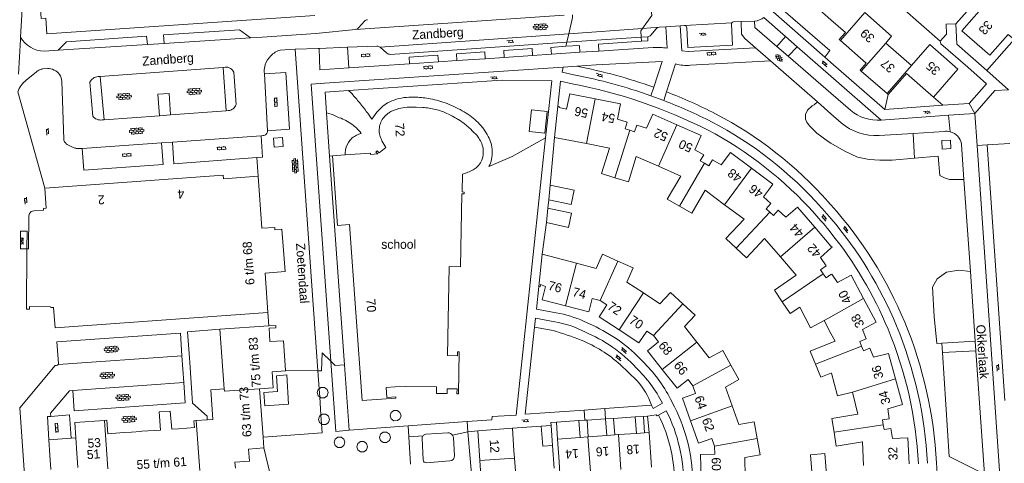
# Model space of a CAD drawing. Extents: x 99476 to 102828, y 406437 to 407931.
# Tile 30 of 162: x 99820 to 100038, y 406785 to 406883. Entities that reach past the tile are written whole.
import ezdxf

# ---------------------------------------------------------------- set-up
doc = ezdxf.new("R2010")
doc.units = 0
doc.header["$MEASUREMENT"] = 0
for name, color, linetype, lineweight in [('BG_bijgebouw', 253, 'Continuous', 0), ('BG_gesloten verharding', 253, 'Continuous', 0), ('BG_heg haag', 253, 'Continuous', 0), ('BG_hek', 253, 'Continuous', 0), ('BG_hoofdgebouw', 253, 'Continuous', 13), ('BG_huisnummer', 253, 'Continuous', 0), ('BG_kant verharding', 253, 'Continuous', 0), ('BG_muur', 253, 'Continuous', 0), ('BG_open verharding', 253, 'Continuous', 0), ('BG_overig opstal', 253, 'Continuous', 0), ('BG_schutting', 253, 'Continuous', 0), ('BG_straatnaam', 253, 'Continuous', 0), ('BG_tekst functie', 253, 'Continuous', 0), ('BG_tussenmuur', 253, 'Continuous', 0), ('BG_vlakafsluiter', 253, 'Continuous', 0)]:
    doc.layers.add(name, color=color, linetype=linetype, lineweight=lineweight)
doc.styles.add('Style-WORKING', font='WORKING.shx')

# ---------------------------------------------------------------- blocks, each defined once
blk = doc.blocks.new('S02OV6')
at = {"layer": 'BG_open verharding', "linetype": 'Continuous', "lineweight": 0}
for p, q in [((0, 0.20784), (1.371449, 0.20784)), ((0.085505, 0.20784), (0.085505, 0.268177)), ((0.485, -0.192), (0.486, 0.207)), ((0.885505, 0.20784), (0.885505, 0.31106)), ((1.285, -0.193), (1.285, 0.207)), ((0.268333, -0.19216), (1.549656, -0.19216)), ((0.885505, -0.32925), (0.885505, -0.19216))]:
    blk.add_line(p, q, dxfattribs=at)
blk = doc.blocks.new('S02OV2')
at = {"layer": 'BG_open verharding', "linetype": 'Continuous', "lineweight": 0}
for p, q in [((0.052866, 0.482148), (0.183301, 0.482148)), ((0.183301, -1.01785), (0.183301, 0.982147)), ((0.183301, 0.895191), (0.705039, 0.895191)), ((0.705039, -1.01785), (0.705039, 0.982147)), ((0.705039, 0.43867), (0.835473, 0.43867)), ((0.052866, -0.517416), (0.183301, -0.517416)), ((0.183301, -0.017851), (0.705039, -0.017851)), ((0.183301, -0.930894), (0.705039, -0.930894)), ((0.705039, -0.473938), (0.835473, -0.473938))]:
    blk.add_line(p, q, dxfattribs=at)
blk = doc.blocks.new('S02OV4')
at = {"layer": 'BG_open verharding', "linetype": 'Continuous', "lineweight": 0}
for p, q in [((0, -0.200092), (0, 0.200092)), ((0, 0.2), (3.201, 0.2)), ((0.214, 0.6), (2.9, 0.6)), ((0.4, 0.199), (0.4, 0.6)), ((0.8, 0.6), (0.8, 0.7)), ((0.8, -0.2), (0.8, 0.2)), ((1.2, 0.2), (1.2, 0.6)), ((1.6, 0.6), (1.6, 0.7)), ((1.6, -0.2), (1.6, 0.2)), ((2, 0.199), (2, 0.6)), ((2.4, 0.6), (2.4, 0.7)), ((2.4, -0.2), (2.4, 0.2)), ((2.8, 0.2), (2.8, 0.6)), ((3.2, -0.199908), (3.2, 0.200092)), ((0, -0.2), (3.2, -0.199)), ((0.31, -0.6), (2.9, -0.6)), ((0.4, -0.6), (0.399, -0.2)), ((0.8, -0.7), (0.8, -0.6)), ((1.2, -0.6), (1.2, -0.2)), ((1.6, -0.7), (1.6, -0.6)), ((2, -0.6), (1.999, -0.2)), ((2.4, -0.7), (2.4, -0.6)), ((2.8, -0.6), (2.8, -0.2))]:
    blk.add_line(p, q, dxfattribs=at)
blk = doc.blocks.new('S01GV2')
at = {"layer": 'BG_gesloten verharding', "linetype": 'Continuous', "lineweight": 0}
for p, q in [((-0.011625, -0.500414), (0.648313, 0.582897)), ((0.006945, 0.298967), (0.268018, 0.727007)), ((0.618374, -0.705844), (0.009489, 0.408468)), ((0.63697, 0.094645), (0.291267, 0.726467)), ((0.172792, -0.724773), (-0.009122, -0.392669)), ((0.31767, -0.728139), (0.629741, -0.216538))]:
    blk.add_line(p, q, dxfattribs=at)
blk = doc.blocks.new('S01GV6')
at = {"layer": 'BG_gesloten verharding', "linetype": 'Continuous', "lineweight": 0}
for p, q in [((0, 0.018), (0.97, 0.579)), ((0.02, 0.104), (1.242, -0.604)), ((0.164, -0.349), (1.58, 0.468)), ((0.296, 0.406), (1.735, -0.426)), ((0.584, -0.569), (1.922, 0.204)), ((0.814, 0.569), (1.985, -0.109)), ((1.364, -0.58), (1.906, -0.267))]:
    blk.add_line(p, q, dxfattribs=at)

msp = doc.modelspace()

# ---------------------------------------------------------------- linework, layer by layer
at = {"layer": 'BG_bijgebouw', "linetype": 'Continuous', "lineweight": 0}
for p, q in [((99937.723, 406846.177), (99937.41, 406842.942)), ((99943.05, 406845.059), (99937.723, 406846.177)), ((99942.371, 406841.901), (99943.05, 406845.059)), ((99937.41, 406842.942), (99942.371, 406841.901)), ((99936.919, 406837.877), (99937.226, 406841.052)), ((99935.76, 406792.77), (99937.96, 406792.92)), ((99937.96, 406792.92), (99938.28, 406788.53)), ((99826.581, 406789.73), (99831.538, 406790.107)), ((99826.812, 406786.337), (99826.581, 406789.73)), ((99831.538, 406790.107), (99832.554, 406790.184)), ((99827.029, 406783.154), (99826.812, 406786.337))]:
    msp.add_line(p, q, dxfattribs=at)
at = {"layer": 'BG_bijgebouw', "linetype": 'Continuous', "lineweight": 0, "flags": 128}
for points in [[(99933.072, 406858.092), (99933.585, 406862.902), (99937.061, 406862.532), (99936.548, 406857.721), (99933.072, 406858.092)], [(99937.226, 406841.052), (99942.437, 406839.95), (99941.778, 406836.823), (99936.919, 406837.877)], [(99938.28, 406788.53), (99936.08, 406788.38), (99935.76, 406792.77)], [(99998.644, 406786.708), (99995.456, 406786.46), (99995.89, 406780.878), (99999.078, 406781.126), (99998.644, 406786.708)]]:
    msp.add_lwpolyline(points, dxfattribs=at)
at = {"layer": 'BG_heg haag', "linetype": 'Continuous', "lineweight": 0}
for p, q in [((99998.653, 406874.573), (99986.594, 406885.112)), ((99999.322, 406873.988), (99998.653, 406874.573))]:
    msp.add_line(p, q, dxfattribs=at)
at = {"layer": 'BG_hek', "linetype": 'Continuous', "lineweight": 0}
for p, q in [((99893.003, 406867.121), (99925.929, 406869.39)), ((99938.076, 406869.271), (99937.333, 406862.515)), ((99888.831, 406852.628), (99888.152, 406862.217)), ((99892.104, 406806.405), (99888.831, 406852.628)), ((99893.131, 406791.91), (99892.104, 406806.405)), ((99919.294, 406793.818), (99906.277, 406792.869)), ((99924.783, 406794.218), (99919.294, 406793.818)), ((99906.277, 406792.869), (99893.131, 406791.91))]:
    msp.add_line(p, q, dxfattribs=at)
at = {"layer": 'BG_hek', "linetype": 'Continuous', "lineweight": 0, "flags": 128}
for points in [[(99925.929, 406869.39), (99927.22, 406869.479), (99938.076, 406869.271)], [(99888.152, 406862.217), (99887.83, 406866.765), (99893.003, 406867.121)]]:
    msp.add_lwpolyline(points, dxfattribs=at)
at = {"layer": 'BG_hoofdgebouw', "linetype": 'Continuous', "lineweight": 13}
for p, q in [((100012.14, 406877.67), (100017.87, 406872.66)), ((100012.46, 406866.459), (100006.721, 406871.458)), ((100012.7, 406866.25), (100012.46, 406866.459)), ((99938.699, 406856.766), (99939.419, 406863.676)), ((99945.775, 406855.39), (99938.699, 406856.766)), ((99889.427, 406852.67), (99892.266, 406852.869)), ((99935.971, 406830.865), (99935.217, 406823.701)), ((99943.594, 406828.871), (99935.971, 406830.865)), ((99875.352, 406815.012), (99864.497, 406814.243)), ((99865.45, 406801.08), (99864.497, 406814.243)), ((99876.862, 406815.119), (99875.352, 406815.012)), ((99873.28, 406801.08), (99873.57, 406797.237)), ((99873.57, 406797.237), (99874.09, 406790.342)), ((99832.32, 406793.61), (99838.913, 406794.064)), ((99832.554, 406790.184), (99832.32, 406793.61)), ((99859.251, 406794.014), (99861.67, 406794.176)), ((100000.684, 406791.436), (100000.183, 406794.5)), ((99843.153, 406791.363), (99844.877, 406791.483)), ((99844.877, 406791.483), (99846.862, 406791.621)), ((99846.862, 406791.621), (99847.215, 406791.645)), ((99847.215, 406791.645), (99851.276, 406791.927)), ((99855.337, 406792.223), (99857.161, 406792.346)), ((99929.36, 406792.33), (99921.67, 406791.78)), ((99921.67, 406791.78), (99922.115, 406785.2)), ((99929.71, 406787.34), (99929.36, 406792.33)), ((99874.09, 406790.342), (99874.27, 406787.951)), ((99944.389, 406790.3), (99939.35, 406789.94)), ((99939.35, 406789.94), (99939.71, 406784.96)), ((99946.116, 406790.423), (99944.389, 406790.3)), ((99946.184, 406790.428), (99946.116, 406790.423)), ((99950.274, 406790.72), (99946.184, 406790.428)), ((99952.069, 406790.849), (99950.274, 406790.72)), ((99952.883, 406790.907), (99952.069, 406790.849)), ((99956.857, 406791.191), (99952.883, 406790.907)), ((99958.653, 406791.319), (99956.857, 406791.191)), ((99959.65, 406791.39), (99958.653, 406791.319)), ((99960.19, 406783.67), (99959.65, 406791.39)), ((99874.27, 406787.951), (99870.84, 406787.709)), ((99870.84, 406787.709), (99871.031, 406784.996)), ((99929.826, 406785.721), (99929.71, 406787.34)), ((99871.031, 406784.996), (99867.838, 406784.809)), ((99922.115, 406785.2), (99922.56, 406778.62)), ((99939.71, 406784.96), (99939.9, 406782.248)), ((99867.838, 406784.809), (99867.928, 406783.5))]:
    msp.add_line(p, q, dxfattribs=at)
at = {"layer": 'BG_hoofdgebouw', "linetype": 'Continuous', "lineweight": 13, "flags": 128}
for points in [[(99869.152, 406903.066), (99869.308, 406899.967), (99868.151, 406899.889), (99868.258, 406898.293), (99857.852, 406897.594), (99857.814, 406898.152), (99847.537, 406897.462), (99847.575, 406896.903), (99837.168, 406896.204), (99837.061, 406897.8), (99824.938, 406896.986), (99825.169, 406893.553), (99824.171, 406893.486), (99824.869, 406883.11), (99825.866, 406883.177), (99826.097, 406879.744), (99885.558, 406883.74)], [(100040.599, 406878.444), (100039.3, 406879.58), (100035.24, 406874.95), (100029.03, 406880.37), (100034.48, 406886.57), (100036.4, 406884.88)], [(99997.476, 406885.003), (100000, 406882.788647)], [(100007.51, 406884.44), (100013.46, 406879.22), (100012.14, 406877.67)], [(100000, 406882.788647), (100003.19, 406879.99), (100001.85, 406878.43), (100002.087, 406878.224)], [(100006.721, 406871.458), (100006.49, 406871.66), (100007.84, 406873.22), (100002.087, 406878.224)], [(100017.87, 406872.66), (100021.92, 406877.32), (100028.14, 406871.92), (100022.74, 406865.69)], [(100022.74, 406865.69), (100016.74, 406870.9), (100012.7, 406866.25)], [(99939.419, 406863.676), (99939.733, 406863.638), (99939.701, 406863.37), (99941.387, 406863.031), (99942.061, 406866.387), (99947.698, 406865.281)], [(99905.993, 406863.428), (99908.039, 406863.496), (99909.462, 406863.381)], [(99947.698, 406865.281), (99953.335, 406864.174), (99952.676, 406860.818), (99954.83, 406860.133), (99954.369, 406858.685), (99955.418, 406858.351)], [(99955.418, 406858.351), (99956.466, 406858.018), (99956.926, 406859.485), (99959.071, 406858.812), (99960.478, 406861.938), (99965.85, 406859.547)], [(99917.386, 406860.695), (99918.658, 406859.882), (99920.21, 406858.484)], [(99965.85, 406859.547), (99971.222, 406857.156), (99969.831, 406854.032), (99971.789, 406852.903), (99971.03, 406851.586), (99971.983, 406851.036)], [(99952.088, 406847.838), (99949.102, 406848.769), (99950.859, 406854.401), (99945.775, 406855.39)], [(99896.039, 406798.462), (99893.255, 406837.44), (99890.543, 406837.233), (99889.427, 406852.67)], [(99892.266, 406852.869), (99897.864, 406853.261), (99897.884, 406852.982), (99899.487, 406853.094), (99899.087, 406853.524), (99899.395, 406853.81), (99899.83, 406853.342), (99901.322, 406854.546)], [(99971.983, 406851.036), (99972.936, 406850.487), (99973.698, 406851.822), (99975.65, 406850.707), (99977.696, 406853.447), (99982.406, 406849.929)], [(99961.754, 406850.366), (99956.832, 406852.538), (99955.075, 406846.906), (99952.088, 406847.838)], [(99966.409, 406841.522), (99963.707, 406843.095), (99966.675, 406848.194), (99961.754, 406850.366)], [(99872.956, 406848.147), (99865.297, 406847.594), (99865.239, 406848.395), (99825.672, 406845.544)], [(99918.305, 406848.622), (99918.208, 406844.673), (99918.648, 406844.662), (99918.637, 406844.232), (99918.163, 406844.244), (99917.862, 406828.117), (99915.332, 406828.164), (99914.963, 406808.428), (99917.182, 406808.386), (99917.199, 406809.276), (99917.578, 406809.269), (99917.41, 406799.949), (99917.067, 406799.955), (99917.086, 406801.035), (99914.887, 406801.073), (99914.868, 406799.993), (99912.498, 406800.035), (99912.517, 406801.516), (99905.718, 406801.603), (99903.339, 406801.513), (99901.394, 406801.381), (99901.544, 406799.166), (99903.489, 406799.298), (99903.512, 406798.969), (99896.039, 406798.462)], [(99982.406, 406849.929), (99987.116, 406846.412), (99986.121, 406845.098), (99985.004, 406843.623), (99986.662, 406842.087), (99985.629, 406840.972), (99986.436, 406840.225)], [(99875.144, 406817.954), (99874.511, 406826.709), (99878.929, 406827.029), (99878.252, 406836.397), (99876.682, 406836.284), (99876.643, 406836.824), (99873.789, 406836.618), (99872.956, 406848.147)], [(99825.672, 406845.544), (99825.994, 406841.066), (99825.356, 406841.02), (99825.381, 406840.671), (99823.217, 406840.515), (99822.668, 406840.327), (99822.271, 406839.913), (99822.106, 406839.356), (99822.048, 406832.057), (99821.688, 406832.06)], [(99976.398, 406841.849), (99972.079, 406845.048), (99969.111, 406839.949), (99966.409, 406841.522)], [(99978.989, 406832.203), (99976.701, 406834.329), (99980.718, 406838.651), (99976.398, 406841.849)], [(99986.436, 406840.225), (99987.244, 406839.477), (99988.284, 406840.61), (99989.956, 406839.073), (99992.543, 406841.31), (99996.388, 406836.865)], [(99996.388, 406836.865), (100000, 406832.689505)], [(99988.801, 406830.323), (99985.293, 406834.399), (99981.276, 406830.077), (99978.989, 406832.203)], [(99821.688, 406832.06), (99821.582, 406818.69), (99822.263, 406818.725), (99822.265, 406819.329), (99826.957, 406819.258), (99826.969, 406819.054), (99827.617, 406819.081), (99827.951, 406814.607), (99875.144, 406817.954)], [(99952.72, 406829.353), (99949.327, 406830.86), (99947.939, 406827.734), (99943.594, 406828.871)], [(100000, 406832.213657), (99997.67, 406830.169), (99998.933, 406828.295), (99997.673, 406827.445), (99998.287, 406826.533)], [(100000, 406832.689505), (100000.234, 406832.419), (100000, 406832.213657)], [(99958.404, 406822.317), (99954.725, 406824.721), (99956.113, 406827.847), (99952.72, 406829.353)], [(99989.201, 406820.345), (99987.442, 406822.914), (99992.31, 406826.247), (99988.801, 406830.323)], [(99998.287, 406826.533), (99998.902, 406825.621), (100000, 406826.366811)], [(100000, 406826.366811), (100000.174, 406826.485), (100001.437, 406824.626), (100004.454, 406826.238), (100007.229, 406821.049)], [(99935.217, 406823.701), (99935.539, 406823.668), (99935.588, 406824.145), (99936.702, 406823.757), (99935.974, 406820.793), (99941.127, 406819.438)], [(99967.132, 406819.905), (99964.403, 406822.425), (99962.083, 406819.912), (99958.404, 406822.317)], [(99941.127, 406819.438), (99946.279, 406818.082), (99947.073, 406821.099), (99948.794, 406820.646)], [(99948.794, 406820.646), (99950.312, 406819.685), (99949.542, 406818.48), (99948.609, 406817.02), (99953.015, 406814.125)], [(99970.27, 406811.394), (99967.541, 406814.872), (99969.861, 406817.385), (99967.132, 406819.905)], [(99998.461, 406816.172), (99995.492, 406814.595), (99993.062, 406819.172), (99990.96, 406817.776), (99989.201, 406820.345)], [(100007.229, 406821.049), (100010.004, 406815.861), (100006.99, 406814.212), (100007.812, 406812.107), (100006.397, 406811.554), (100006.797, 406810.529)], [(100000, 406813.28606), (99998.461, 406816.172)], [(99876.862, 406815.119), (99876.9, 406814.58), (99875.4, 406814.48), (99875.6, 406811.52), (99878.58, 406811.72), (99879.072, 406805.119)], [(99953.015, 406814.125), (99957.421, 406811.229), (99959.134, 406813.836), (99960.644, 406812.848)], [(100000, 406811.230465), (100000.905, 406811.589), (100000, 406813.28606)], [(99960.644, 406812.848), (99961.768, 406811.439), (99959.318, 406809.507), (99962.595, 406805.35)], [(99977.789, 406806.336), (99975.99, 406809.576), (99973, 406807.916), (99970.27, 406811.394)], [(99996.571, 406806.51), (99995.42, 406809.416), (100000, 406811.230465)], [(100006.797, 406810.529), (100007.197, 406809.505), (100008.627, 406810.07), (100009.429, 406808.041), (100012.775, 406808.915), (100014.329, 406803.239)], [(99879.072, 406805.119), (99879.08, 406805.01), (99876.07, 406804.79), (99876.33, 406801.3), (99873.28, 406801.08)], [(99962.595, 406805.35), (99965.873, 406801.192), (99968.323, 406803.105), (99969.39, 406801.749)], [(99978.086, 406797.28), (99976.598, 406801.437), (99979.588, 406803.097), (99977.789, 406806.336)], [(100000, 406804.516774), (99997.722, 406803.605), (99996.571, 406806.51)], [(100004.74, 406800.331), (100001.48, 406799.51), (100000.103, 406804.558), (100000, 406804.516774)], [(100014.329, 406803.239), (100015.884, 406797.563), (100012.585, 406796.66), (100012.931, 406794.426), (100011.429, 406794.194), (100011.597, 406793.107)], [(99861.67, 406794.176), (99862.93, 406794.26), (99862.46, 406800.87), (99865.45, 406801.08)], [(99969.39, 406801.749), (99969.991, 406800.021), (99967.08, 406798.969), (99968.859, 406793.991)], [(100000.183, 406794.5), (100005.989, 406795.474), (100004.74, 406800.331)], [(99851.276, 406791.927), (99851.32, 406791.93), (99851, 406795.95), (99853.46, 406796.14), (99853.81, 406792.12), (99855.337, 406792.223)], [(99983.601, 406790.081), (99982.938, 406793.735), (99979.573, 406793.124), (99978.086, 406797.28)], [(99838.913, 406794.064), (99839.43, 406794.1), (99839.64, 406791.12), (99843.153, 406791.363)], [(99857.161, 406792.346), (99858.86, 406792.46), (99858.74, 406793.98), (99859.251, 406794.014)], [(99968.859, 406793.991), (99970.638, 406789.013), (99973.576, 406790.063), (99974.185, 406788.372)], [(100007.243, 406784.067), (100007.011, 406789.296), (100001.188, 406788.345), (100000.684, 406791.436)], [(100011.597, 406793.107), (100011.765, 406792.02), (100013.284, 406792.261), (100013.634, 406790.055), (100017.072, 406790.197), (100017.328, 406784.469)], [(99980.995, 406781.4), (99980.899, 406785.817), (99984.264, 406786.428), (99983.601, 406790.081)], [(99974.185, 406788.372), (99974.223, 406786.593), (99971.104, 406786.526), (99971.218, 406781.188)], [(99928.311, 406778.83), (99930.308, 406778.973), (99929.826, 406785.721)]]:
    msp.add_lwpolyline(points, dxfattribs=at)
at = {"layer": 'BG_hoofdgebouw', "linetype": 'Continuous', "lineweight": 13, "extrusion": (0, 0, -1)}
for centre, radius, start, end in [((-99904.076541, 406858.522606), 4.208172, 36.183538, 48.534122), ((-99906.056733, 406856.249987), 7.222421, 48.700813, 54.161627), ((-99906.187969, 406856.112935), 7.41041, 53.959475, 60.758107), ((-99908.921383, 406847.283653), 16.5624, 67.442975, 70.365113), ((-99909.381699, 406845.86656), 18.051822, 70.500416, 73.255864), ((-99907.525865, 406847.220596), 16.27973, 78.143457, 84.597147), ((-99909.044181, 406852.020047), 11.368634, 92.106202, 99.338836), ((-99902.735062, 406819.692073), 44.302759, 100.60577, 102.504061), ((-99910.423102, 406853.670818), 9.466612, 101.602297, 117.484331), ((-99908.886649, 406847.791126), 15.450918, 112.470063, 119.36356), ((-99904.417561, 406858.340288), 4.595765, 2.977377, 18.993102), ((-99904.157795, 406858.457938), 4.311934, 18.638289, 36.239685), ((-99908.651285, 406847.388496), 15.917233, 119.391264, 123.281874), ((-99904.489524, 406858.338138), 4.667743, 346.645448, 2.957861), ((-99908.625611, 406859.937441), 9.081279, 334.368164, 342.852605), ((-99913.739796, 406851.673912), 9.558081, 143.985258, 150.833738), ((-99908.472749, 406859.865327), 8.912264, 323.355038, 334.36104), ((-99913.715929, 406851.657629), 9.586857, 150.818276, 159.251062), ((-99917.68721, 406853.530737), 5.220945, 163.036643, 179.558139), ((-99918.442194, 406853.450698), 4.465357, 191.558257, 202.387266), ((-99917.624299, 406853.533132), 5.283837, 179.589369, 190.656962), ((-99918.005934, 406853.971913), 5.138897, 221.377697, 229.987674), ((-99918.447997, 406853.436431), 4.454571, 202.246021, 219.967899), ((-99913.876663, 406863.58087), 15.600576, 250.087423, 253.509445), ((-99913.933366, 406863.288166), 15.30613, 245.107406, 249.913814), ((-99917.9046, 406854.062508), 5.273473, 229.777293, 242.053464)]:
    msp.add_arc(centre, radius, start, end, dxfattribs=at)
at = {"layer": 'BG_hoofdgebouw', "linetype": 'Continuous', "lineweight": 13}
for centre, radius, start, end in [((99932.618923, 406870.349754), 17.169086, 223.718166, 226.56665), ((99932.60451, 406870.37499), 17.177524, 226.659434, 229.598186)]:
    msp.add_arc(centre, radius, start, end, dxfattribs=at)
at = {"layer": 'BG_kant verharding', "linetype": 'Continuous', "lineweight": 0}
for p, q in [((99820.3, 406878.992), (99820.827, 406888.573)), ((99940.829, 406883.83), (99894.577, 406880.708)), ((99985.127, 406883.316), (99989.905, 406879.145)), ((99896.537, 406882.511), (99895.221, 406881.037)), ((99958.239, 406880.917), (99961.91, 406881.18)), ((99961.91, 406881.18), (99963.371, 406881.284)), ((99963.371, 406881.284), (99966.566, 406881.475)), ((99963.371, 406881.284), (99963.672, 406876.55)), ((99966.566, 406881.475), (99967.493, 406881.531)), ((99967.493, 406881.531), (99977.995, 406882.134)), ((99968.022, 406881.06), (99968.266, 406876.664)), ((99978.403, 406882.368), (99980.071, 406882.419)), ((99980.071, 406882.419), (99983.058, 406882.509)), ((99983.058, 406882.509), (99983.1, 406881.13)), ((99983.1, 406881.13), (99987.974, 406876.924)), ((100025.523, 406881.835), (100027.67, 406881.94)), ((100025.629, 406879.649), (100025.523, 406881.835)), ((99820.27, 406878.45), (99820.3, 406878.992)), ((99871.275, 406878.802), (99852.144, 406877.554)), ((99894.577, 406880.708), (99885.792, 406879.802)), ((99900.001, 406876.738), (99941.875, 406879.742)), ((99957.944, 406878.958), (99941.441, 406877.834)), ((99941.875, 406879.742), (99958.239, 406880.917)), ((99959.411, 406879.058), (99957.944, 406878.958)), ((99960.018, 406879.415), (99961.218, 406880.83)), ((99989.905, 406879.145), (99987.974, 406876.924)), ((99989.905, 406879.145), (99992.512, 406876.868)), ((100025.629, 406879.649), (100024.22, 406878.06)), ((99820.27, 406878.45), (99819.842, 406870.792)), ((99848.422, 406877.314), (99828.652, 406876.077)), ((99886.497, 406876.476), (99892.778, 406876.723)), ((99892.778, 406876.723), (99899.308, 406876.98)), ((99892.778, 406876.723), (99893.095, 406872.157)), ((99901.544, 406875.405), (99900.001, 406876.738)), ((99941.441, 406877.834), (99902.265, 406875.165)), ((99960.568, 406876.71), (99948.55, 406875.899)), ((99980.92, 406878.67), (99983.273, 406876.615)), ((99983.273, 406876.615), (99986.562, 406873.742)), ((99987.974, 406876.924), (99990.488, 406874.755)), ((99992.512, 406876.868), (99990.488, 406874.755)), ((99992.512, 406876.868), (100000, 406870.330564)), ((99825.486, 406875.879), (99828.652, 406876.077)), ((99877.891, 406876.113), (99879.859, 406876.273)), ((99879.859, 406876.273), (99881.167, 406876.313)), ((99881.167, 406876.313), (99886.281, 406876.468)), ((99881.167, 406876.313), (99886.215, 406805.034)), ((99886.281, 406876.468), (99886.497, 406876.476)), ((99927.566, 406874.483), (99923.334, 406874.197)), ((99933.822, 406874.905), (99927.566, 406874.483)), ((99938.009, 406875.188), (99933.822, 406874.905)), ((99944.332, 406875.614), (99938.009, 406875.188)), ((99948.55, 406875.899), (99944.332, 406875.614)), ((99990.488, 406874.755), (100000, 406866.546654)), ((99837.956, 406870.271), (99865.215, 406872.284)), ((99865.215, 406872.284), (99865.653, 406872.337)), ((99865.881, 406862.668), (99865.215, 406872.284)), ((99906.547, 406873.064), (99893.095, 406872.157)), ((99912.94, 406873.496), (99906.547, 406873.064)), ((99917.027, 406873.772), (99912.94, 406873.496)), ((99923.334, 406874.197), (99917.027, 406873.772)), ((99943.608, 406872.535), (99940.631, 406872.334)), ((99963.541, 406866.836), (99965.552, 406873.041)), ((99968.838, 406872.758), (99986.562, 406873.742)), ((99986.562, 406873.742), (99987.194, 406873.19)), ((99987.194, 406873.19), (99997.013, 406864.614)), ((100000, 406873.395367), (99999.322, 406873.988)), ((100011.95, 406862.95), (100000, 406873.395367)), ((99823.827, 406871.322), (99821.5, 406869.445)), ((99826.258, 406872.039), (99825.247, 406871.93)), ((99837.511, 406870.246), (99837.956, 406870.271)), ((99837.956, 406870.271), (99838.822, 406860.689)), ((99867.576, 406871.217), (99868.103, 406864.072)), ((99874.364, 406870.88), (99874.337, 406871.318)), ((99874.364, 406870.88), (99875.017, 406858.207)), ((100000, 406870.330564), (100011.15, 406860.596)), ((100039.4, 406867.33), (100034.563, 406871.575)), ((99829.872, 406856.34), (99829.448, 406869.205)), ((99836.284, 406861.469), (99835.647, 406868.971)), ((99960.075, 406865.996), (99960.689, 406867.89)), ((99819.693, 406866.847), (99825.672, 406845.544)), ((99893.003, 406867.121), (99893.581, 406866.64)), ((99962.927, 406864.94), (99963.541, 406866.836)), ((100000, 406866.546654), (100004.322, 406862.817)), ((99997.013, 406864.614), (100000, 406862.004921)), ((100024.788, 406863.876), (100011.95, 406862.95)), ((99851.076, 406861.558), (99838.822, 406860.689)), ((99853.554, 406861.761), (99851.076, 406861.558)), ((99865.881, 406862.668), (99853.554, 406861.761)), ((99866.334, 406862.691), (99865.881, 406862.668)), ((99889.169, 406861.903), (99888.152, 406862.217)), ((99936.708, 406856.657), (99937.333, 406862.515)), ((100000, 406862.004921), (100002.269, 406860.023)), ((100011.15, 406860.596), (100026.058, 406861.656)), ((100026.058, 406861.656), (100031.89, 406862.07)), ((100032.41, 406854.99), (100031.89, 406862.07)), ((99838.822, 406860.689), (99838.372, 406860.645)), ((99873.615, 406857.139), (99853.967, 406855.741)), ((99873.615, 406857.139), (99874.061, 406857.166)), ((99895.824, 406857.619), (99895.584, 406857.996)), ((100010.656, 406857.171), (100018.209, 406857.646)), ((100018.209, 406857.646), (100025.1, 406858.08)), ((99831.959, 406854.548), (99830.768, 406855.133)), ((99851.546, 406855.574), (99833.984, 406854.303)), ((99851.546, 406855.574), (99853.967, 406855.741)), ((99929.275, 406852.559), (99936.708, 406856.657)), ((100028.96, 406855.223), (100029.499, 406847.447)), ((100032.41, 406854.99), (100034.632, 406855.122)), ((100038.39, 406768.599), (100032.41, 406854.99)), ((100034.632, 406855.122), (100039.65, 406855.42)), ((100038.562, 406798.475), (100034.632, 406855.122)), ((99833.984, 406854.303), (99833.517, 406854.285)), ((99924.139, 406850.317), (99929.275, 406852.559)), ((99872.652, 406852.282), (99872.956, 406848.147)), ((100029.499, 406847.447), (100030.915, 406827.038)), ((100030.915, 406827.038), (100031.984, 406811.63)), ((99875.352, 406815.012), (99875.144, 406817.954)), ((99945.255, 406815.994), (99947.121, 406815.134)), ((99934.26, 406814.752), (99932.192, 406795.432)), ((99934.26, 406814.752), (99938.374, 406813.979)), ((100031.984, 406811.63), (100032.134, 406809.472)), ((100032.134, 406809.472), (100034.029, 406782.158)), ((99856.081, 406808.37), (99828.641, 406806.437)), ((99856.081, 406808.37), (99856.488, 406802.446)), ((99958.293, 406807.114), (99958.235, 406807.174)), ((99886.215, 406805.034), (99886.495, 406801.073)), ((99953.29, 406806.416), (99956.937, 406802.887)), ((99831.879, 406800.667), (99856.488, 406802.446)), ((99886.495, 406801.073), (99886.62, 406799.304)), ((99886.62, 406799.304), (99886.91, 406795.211)), ((99964.446, 406798.797), (99965.283, 406797.098)), ((99945.29, 406796.35), (99932.192, 406795.432)), ((99945.29, 406796.35), (99949.847, 406796.68)), ((99949.847, 406796.68), (99960.181, 406797.428)), ((99961.755, 406795.219), (99963.48, 406796.195)), ((99886.91, 406795.211), (99887.048, 406793.267)), ((99944.123, 406794.004), (99939.17, 406793.68)), ((99939.17, 406793.68), (99939.35, 406789.94)), ((99945.414, 406794.089), (99944.123, 406794.004)), ((99944.123, 406794.004), (99944.389, 406790.3)), ((99945.921, 406794.122), (99945.414, 406794.089)), ((99950.011, 406794.39), (99945.921, 406794.122)), ((99945.921, 406794.122), (99946.184, 406790.428)), ((99951.808, 406794.507), (99950.011, 406794.39)), ((99950.011, 406794.39), (99950.274, 406790.72)), ((99956.598, 406794.821), (99951.808, 406794.507)), ((99952.069, 406790.849), (99951.808, 406794.507)), ((99958.394, 406794.939), (99956.598, 406794.821)), ((99956.598, 406794.821), (99956.857, 406791.191)), ((99959.33, 406795), (99958.394, 406794.939)), ((99958.394, 406794.939), (99958.653, 406791.319)), ((99959.65, 406791.39), (99959.33, 406795)), ((99921.67, 406791.78), (99919.48, 406791.56)), ((99919.48, 406791.56), (99920.59, 406778.49)), ((99909.313, 406790.039), (99909.579, 406785.322)), ((99915.01, 406791.29), (99910.142, 406790.976)), ((99916.534, 406786.291), (99916.28, 406790.17)), ((99910.318, 406784.676), (99915.488, 406785.083)), ((100023.399, 406784.659), (100023.594, 406781.141))]:
    msp.add_line(p, q, dxfattribs=at)
at = {"layer": 'BG_kant verharding', "linetype": 'Continuous', "lineweight": 0, "flags": 128}
for points in [[(100000, 406898.894587), (100002.32, 406899.04), (100011.61, 406890.9), (100011.6, 406889.25), (100024.22, 406878.06)], [(100027.67, 406881.94), (100032.68, 406887.64), (100034.42, 406887.89), (100035.071, 406887.326)], [(99966.566, 406881.475), (99966.918, 406875.95), (99968.368, 406875.787), (99983.273, 406876.615)], [(99968.266, 406876.664), (99978.176, 406877.215), (99977.919, 406881.841)], [(99980.071, 406882.419), (99980.155, 406879.655), (99980.92, 406878.67)], [(100034.563, 406871.575), (100027.89, 406877.43), (100027.67, 406881.94)], [(99828.652, 406876.077), (99830.463, 406877.916), (99848.224, 406879.189), (99848.422, 406877.314)], [(99852.144, 406877.554), (99851.984, 406879.479), (99868.811, 406880.615), (99871.275, 406878.802)], [(99871.275, 406878.802), (99873.898, 406878.973), (99885.792, 406879.802)], [(99959.411, 406879.058), (99959.403, 406878.182), (99958.009, 406878.087)], [(99848.422, 406877.314), (99849.732, 406877.396), (99852.144, 406877.554)], [(99941.238, 406876.944), (99937.905, 406876.717), (99938.009, 406875.188)], [(99944.332, 406875.614), (99944.228, 406877.148), (99941.238, 406876.944)], [(99958.009, 406878.087), (99948.445, 406877.435), (99948.55, 406875.899)], [(100024.22, 406878.06), (100024.39, 406877.47), (100030.314, 406872.323)], [(99893.095, 406872.157), (99886.683, 406871.724), (99886.497, 406876.476)], [(99912.94, 406873.496), (99912.836, 406875.009), (99906.444, 406874.573), (99906.547, 406873.064)], [(99923.334, 406874.197), (99923.23, 406875.717), (99916.923, 406875.287), (99917.027, 406873.772)], [(99933.822, 406874.905), (99933.718, 406876.432), (99927.463, 406876.005), (99927.566, 406874.483)], [(99889.087, 406807.175), (99884.753, 406868.55), (99887.693, 406868.762), (99940.631, 406872.334)], [(99942.969, 406870.631), (99940.391, 406871.231), (99940.631, 406872.334)], [(99960.689, 406867.89), (99962.544, 406873.615), (99947.913, 406872.826), (99943.608, 406872.535)], [(99875.017, 406858.207), (99879.938, 406858.567), (99879.127, 406871.164), (99874.364, 406870.88)], [(99939.419, 406863.676), (99940.014, 406869.246), (99942.592, 406868.647)], [(99853.554, 406861.761), (99853.263, 406866.48), (99850.723, 406866.317), (99851.076, 406861.558)], [(100031.89, 406862.07), (100036.35, 406867.13), (100039.4, 406867.33)], [(99872.652, 406852.282), (99873.974, 406852.379), (99873.615, 406857.139)], [(99833.984, 406854.303), (99834.335, 406849.502), (99851.917, 406850.747), (99851.546, 406855.574)], [(99853.967, 406855.741), (99854.313, 406850.933), (99872.652, 406852.282)], [(99876.498, 406854.621), (99878.5, 406854.757), (99878.364, 406856.762), (99876.361, 406856.626), (99876.498, 406854.621)], [(99924.783, 406794.218), (99924.874, 406794.929), (99930.157, 406795.207), (99936.708, 406856.657)], [(99821.688, 406832.06), (99820.238, 406832.072), (99820.271, 406836.022), (99821.721, 406836.01), (99821.688, 406832.06)], [(99935.217, 406823.701), (99934.686, 406818.742), (99939.09, 406817.914)], [(99938.739, 406815.925), (99934.471, 406816.727), (99934.26, 406814.752)], [(99828.704, 406806.701), (99828.324, 406811.475), (99855.733, 406813.426), (99856.081, 406808.37)], [(99893.131, 406791.91), (99890.187, 406791.605), (99889.087, 406807.175)], [(99822.188, 406767.25), (99820.1, 406796.83), (99827.983, 406806.194), (99828.283, 406806.22)], [(99856.488, 406802.446), (99856.798, 406797.937), (99832.201, 406796.202), (99831.879, 406800.667)], [(99879.34, 406804.127), (99877.034, 406803.958), (99877.295, 406800.467), (99874.242, 406800.247), (99874.436, 406797.294)], [(99879.34, 406804.127), (99879.73, 406797.64), (99874.436, 406797.294)], [(99831.879, 406800.667), (99831.143, 406800.623), (99826.964, 406795.678), (99827.027, 406794.928)], [(99962.658, 406797.856), (99960.607, 406796.715), (99960.181, 406797.428)], [(99827.027, 406794.928), (99826.235, 406794.893), (99826.581, 406789.73)], [(99827.027, 406794.928), (99831.151, 406795.269), (99831.538, 406790.107)], [(99959.33, 406795), (99961.267, 406795.293), (99961.437, 406795.039), (99961.755, 406795.219)], [(99887.048, 406793.267), (99887.185, 406791.33), (99874.09, 406790.342)]]:
    msp.add_lwpolyline(points, dxfattribs=at)
at = {"layer": 'BG_kant verharding', "linetype": 'Continuous', "lineweight": 0}
for centre, radius, start, end in [((99982.340376, 406887.404623), 4.94794, 278.339295, 304.276599), ((99894.47406, 406881.704297), 1.001601, 275.899006, 318.223207), ((99961.979848, 406880.18281), 0.999634, 94.006713, 139.652067), ((99978.419548, 406881.867522), 0.50125, 147.884511, 183.033007), ((99978.418344, 406881.868553), 0.499682, 91.759725, 147.911353), ((99825.640209, 406882.012123), 6.135061, 209.490067, 268.559676), ((99959.269008, 406879.993962), 0.946671, 278.626417, 322.296422), ((99961.069279, 406856.24602), 20.470119, 82.695223, 91.403219), ((99921.475599, 406757.419427), 117.223881, 70.45682, 79.116973), ((99825.580684, 406869.180406), 2.768001, 112.913218, 129.312969), ((99825.586815, 406869.182046), 2.768885, 97.049481, 113.043302), ((99826.342374, 406868.928058), 3.112086, 62.880738, 91.553572), ((99826.360777, 406868.93277), 3.099536, 34.178379, 63.143823), ((99826.350372, 406868.929769), 3.109832, 5.077524, 34.116427), ((99921.481899, 406757.447057), 115.205471, 70.427848, 79.250754), ((99825.259966, 406864.910576), 5.894137, 145.217038, 160.82018), ((99825.197416, 406864.950137), 5.820195, 129.440272, 145.185635), ((99921.460143, 406757.374592), 113.261221, 63.150729, 79.246953), ((99921.470295, 406757.398418), 117.245591, 63.150002, 68.971918), ((99921.394279, 406757.219458), 115.449911, 63.156652, 68.915361), ((99885.82421, 406851.551094), 10.878859, 61.770254, 72.093908), ((99933.47378, 406783.883463), 88.203292, 41.639153, 62.336221), ((100010.376009, 406869.822655), 9.259062, 229.167726, 274.795113), ((99887.386748, 406850.905784), 10.839604, 53.542019, 70.696604), ((99887.403924, 406850.933805), 10.806861, 40.805389, 53.526978), ((99933.525919, 406783.954457), 86.126723, 41.627365, 62.326476), ((100009.932874, 406868.802478), 11.653935, 228.881303, 273.557487), ((99874.073851, 406858.11429), 0.948377, 269.223594, 317.942904), ((99874.069361, 406858.114875), 0.952106, 318.09776, 5.552564), ((99933.527864, 406783.952128), 84.107571, 41.610614, 62.308155), ((99931.977127, 406780.903533), 91.310103, 41.843867, 42.412617), ((99931.977127, 406780.903533), 91.310103, 22.461702, 41.843867), ((99931.886291, 406780.846382), 87.406034, 38.805369, 42.418219), ((99931.90906, 406780.858945), 89.400188, 40.390831, 42.421957), ((99931.90906, 406780.858945), 89.400188, 22.47162, 40.390831), ((99931.886291, 406780.846382), 87.406034, 22.470755, 38.805369), ((99930.140712, 406779.93375), 93.377921, 2.900606, 22.581093), ((99930.127319, 406779.931597), 89.381265, 2.901503, 22.581671), ((99930.146076, 406779.937106), 91.381831, 2.898505, 22.583215), ((99828.258292, 406806.667845), 0.44694, 328.90212, 4.25421), ((99828.257329, 406806.66616), 0.446898, 273.29305, 329.15085), ((99910.200585, 406790.088701), 0.888975, 138.478768, 183.204954), ((99910.200583, 406790.089468), 0.888465, 93.780683, 138.515765), ((99915.099123, 406790.110605), 1.182758, 33.35996, 94.321418), ((99915.094566, 406790.109892), 1.186957, 2.902721, 33.267745), ((99910.265739, 406785.36191), 0.687898, 183.326021, 274.357041), ((99915.39622, 406786.219334), 1.140034, 274.617647, 3.604166)]:
    msp.add_arc(centre, radius, start, end, dxfattribs=at)
at = {"layer": 'BG_kant verharding', "linetype": 'Continuous', "lineweight": 0, "extrusion": (0, 0, -1)}
for centre, radius, start, end in [((-99897.282817, 406881.843201), 1.001098, 41.841018, 86.115667), ((-99967.522217, 406881.031244), 0.500609, 86.654098, 176.707029), ((-99899.346201, 406875.976144), 1.004583, 87.820709, 130.678342), ((-99878.764445, 406871.563735), 4.433055, 17.259201, 47.997358), ((-99879.044171, 406871.817044), 4.448038, 43.130496, 74.974202), ((-99902.196177, 406876.161245), 0.99862, 266.048132, 310.774079), ((-99865.846312, 406870.454687), 1.892213, 84.136327, 122.249127), ((-99878.751818, 406871.561885), 4.421549, 356.838065, 17.330646), ((-99967.988375, 406882.111616), 9.392124, 264.809844, 285.034827), ((-99837.636235, 406868.065866), 2.183728, 54.56001, 86.712338), ((-99865.852717, 406870.464683), 1.880342, 122.246593, 156.415819), ((-99837.634107, 406868.063248), 2.18463, 24.551925, 54.645298), ((-99854.15775, 406830.80525), 53.275904, 137.729946, 140.441287), ((-99907.275705, 406844.447927), 21.236854, 86.237161, 91.908592), ((-99907.277247, 406844.865327), 20.819638, 91.94261, 100.669871), ((-99866.190582, 406864.693749), 2.010948, 198.009952, 232.563546), ((-99854.327487, 406830.947604), 53.054381, 140.44307, 143.469845), ((-99907.511119, 406855.381743), 10.773299, 30.157381, 57.097856), ((-99906.979559, 406853.822601), 11.8643, 63.355646, 73.716881), ((-99907.009896, 406853.746729), 11.945637, 73.679246, 84.582117), ((-99906.789549, 406842.941448), 22.800883, 100.979104, 110.745437), ((-99906.792498, 406842.984063), 22.75999, 110.776496, 121.471778), ((-99838.032491, 406862.839952), 2.221875, 292.2829, 321.900811), ((-99866.194541, 406864.698427), 2.012265, 232.733991, 266.025948), ((-99853.207452, 406830.008318), 54.513555, 143.37729, 145.616148), ((-99912.020226, 406850.513404), 13.619181, 119.250736, 135.601449), ((-99838.031562, 406862.845182), 2.226365, 261.204291, 292.209758), ((-99911.975349, 406850.464534), 13.685438, 135.586714, 151.593619), ((-99896.713455, 406853.25211), 4.435929, 39.488155, 57.300194), ((-99896.70444, 406853.248737), 4.433906, 57.421772, 71.479008), ((-99896.904874, 406853.258328), 4.492633, 69.015592, 76.078745), ((-99917.201869, 406853.39208), 7.696026, 152.25388, 177.244936), ((-100025.627495, 406854.771071), 3.35071, 80.94237, 103.804375), ((-100025.626005, 406854.75499), 3.366683, 103.763703, 172.009314), ((-99831.34184, 406856.496391), 1.478137, 322.765393, 353.926574), ((-99831.348586, 406856.501611), 1.486666, 292.987418, 322.76255), ((-99897.472348, 406852.970674), 5.207346, 12.063649, 36.566791), ((-99833.208865, 406857.216958), 2.947117, 279.46945, 295.093547), ((-99833.213634, 406857.251705), 2.982175, 264.161403, 279.449997), ((-99897.516002, 406852.966519), 5.250907, 358.935849, 12.008432), ((-99917.207921, 406853.388772), 7.690141, 177.218151, 191.261392), ((-99917.387122, 406853.848534), 7.619684, 194.917609, 207.611577), ((-99934.670023, 406792.864014), 25.436941, 100.00663, 114.590258), ((-99934.657781, 406792.827899), 23.454902, 100.020635, 117.211076), ((-99913.149553, 406729.371314), 88.287786, 106.601119, 110.883911), ((-99932.698233, 406783.251724), 32.972858, 112.625321, 137.007504), ((-99932.686083, 406783.240662), 35.007882, 114.351496, 136.870024), ((-99932.690097, 406783.233982), 31.012287, 112.628072, 131.624792), ((-99934.278903, 406782.913605), 34.093049, 134.778613, 152.232572), ((-99934.301, 406782.938498), 32.0414, 134.642793, 152.252908), ((-99945.312628, 406792.28587), 15.73245, 137.635983, 160.922386), ((-99931.637052, 406780.093945), 35.68217, 153.177033, 180.88149), ((-99931.644867, 406780.089519), 37.693665, 153.177427, 180.888527), ((-99931.63569, 406780.094818), 33.703319, 153.336834, 180.883728)]:
    msp.add_arc(centre, radius, start, end, dxfattribs=at)
at = {"layer": 'BG_muur', "linetype": 'Continuous', "lineweight": 0}
for p, q in [((99937.723, 406846.177), (99938.699, 406856.766)), ((99937.226, 406841.052), (99937.41, 406842.942)), ((99935.971, 406830.865), (99936.919, 406837.877))]:
    msp.add_line(p, q, dxfattribs=at)
at = {"layer": 'BG_muur', "linetype": 'Continuous', "lineweight": 0, "flags": 128}
msp.add_lwpolyline([(99864.497, 406814.243), (99857.328, 406813.708), (99857.718, 406807.938), (99857.814, 406806.914)], dxfattribs=at)
at = {"layer": 'BG_overig opstal', "linetype": 'Continuous', "lineweight": 0, "flags": 128}
msp.add_lwpolyline([(100024.56, 406856.077), (100024.667, 406854.186), (100026.606, 406854.296), (100026.498, 406856.186), (100024.56, 406856.077)], dxfattribs=at)
at = {"layer": 'BG_schutting', "linetype": 'Continuous', "lineweight": 0}
for p, q in [((100025.911, 406863.956), (100024.788, 406863.876)), ((100030.66, 406864.3), (100025.911, 406863.956)), ((99929.36, 406792.33), (99935.76, 406792.77)), ((99938.649, 406783.464), (99938.28, 406788.53))]:
    msp.add_line(p, q, dxfattribs=at)
at = {"layer": 'BG_schutting', "linetype": 'Continuous', "lineweight": 0, "flags": 128}
for points in [[(100030.314, 406872.323), (100034.52, 406868.67), (100030.66, 406864.3)], [(99857.814, 406806.914), (99858.43, 406797.88), (99861.64, 406795), (99861.67, 406794.176)]]:
    msp.add_lwpolyline(points, dxfattribs=at)
at = {"layer": 'BG_tussenmuur', "linetype": 'Continuous', "lineweight": 0}
for p, q in [((100007.51, 406884.44), (100002.087, 406878.224)), ((100012.14, 406877.67), (100006.721, 406871.458)), ((100017.87, 406872.66), (100012.46, 406866.459)), ((99947.698, 406865.281), (99945.775, 406855.39)), ((99965.85, 406859.547), (99961.754, 406850.366)), ((99955.418, 406858.351), (99952.088, 406847.838)), ((99971.983, 406851.036), (99966.409, 406841.522)), ((99982.406, 406849.929), (99976.398, 406841.849)), ((99986.436, 406840.225), (99978.989, 406832.203)), ((99996.388, 406836.865), (99988.801, 406830.323)), ((99941.127, 406819.438), (99943.594, 406828.871)), ((99948.794, 406820.646), (99952.72, 406829.353)), ((99998.287, 406826.533), (99989.201, 406820.345)), ((99953.015, 406814.125), (99958.404, 406822.317)), ((99960.644, 406812.848), (99967.132, 406819.905)), ((100007.229, 406821.049), (100000, 406817.028034)), ((100000, 406817.028034), (99998.461, 406816.172)), ((99962.595, 406805.35), (99970.27, 406811.394)), ((100006.797, 406810.529), (100000, 406807.857658)), ((100000, 406807.857658), (99996.571, 406806.51)), ((99969.39, 406801.749), (99977.789, 406806.336)), ((100014.329, 406803.239), (100004.74, 406800.331)), ((99865.491, 406800.516), (99865.45, 406801.08)), ((99873.28, 406801.08), (99865.491, 406800.516)), ((99968.859, 406793.991), (99978.086, 406797.28)), ((99839.65, 406783.3), (99838.913, 406794.064)), ((99859.78, 406786.93), (99859.251, 406794.014)), ((100011.597, 406793.107), (100000.684, 406791.436)), ((99832.554, 406790.184), (99832.786, 406786.792)), ((99946.116, 406790.423), (99946.666, 406782.722)), ((99952.883, 406790.907), (99953.433, 406783.196)), ((99974.185, 406788.372), (99983.601, 406790.081)), ((99832.786, 406786.792), (99833.003, 406783.609)), ((99859.78, 406786.93), (99860.052, 406782.96)), ((99922.115, 406785.2), (99929.826, 406785.721))]:
    msp.add_line(p, q, dxfattribs=at)
at = {"layer": 'BG_vlakafsluiter', "linetype": 'Continuous', "lineweight": 0}
for p, q in [((99941.441, 406877.834), (99941.875, 406879.742)), ((99957.944, 406878.958), (99958.009, 406878.087)), ((99941.238, 406876.944), (99941.441, 406877.834)), ((100034.563, 406871.575), (100040.599, 406878.444)), ((99960.075, 406865.996), (99962.927, 406864.94)), ((100011.95, 406862.95), (100012.7, 406866.25)), ((100031.89, 406862.07), (100030.66, 406864.3)), ((100026.427, 406858.025), (100026.058, 406861.656)), ((100018.556, 406852.146), (100018.209, 406857.646)), ((99889.427, 406852.67), (99888.831, 406852.628)), ((100024.593, 406811.138), (100031.984, 406811.63)), ((100024.728, 406809.103), (100024.593, 406811.138)), ((100032.134, 406809.472), (100024.728, 406809.103)), ((99879.072, 406805.119), (99886.215, 406805.034)), ((99945.29, 406796.35), (99945.414, 406794.089)), ((99949.847, 406796.68), (99950.011, 406794.39)), ((99919.48, 406791.56), (99919.294, 406793.818)), ((99906.418, 406790.415), (99906.277, 406792.869)), ((99916.087, 406790.761), (99919.48, 406791.56)), ((99909.535, 406790.678), (99906.418, 406790.415)), ((99906.764, 406784.397), (99906.418, 406790.415)), ((99875.64, 406782.14), (99874.27, 406787.951))]:
    msp.add_line(p, q, dxfattribs=at)
at = {"layer": 'BG_vlakafsluiter', "linetype": 'Continuous', "lineweight": 0, "flags": 128}
for points in [[(99987.732, 406886.409), (99999.753, 406876.04), (99998.653, 406874.573)], [(99941.875, 406879.742), (99942.697, 406883.354), (99942.682, 406883.956)], [(99960.099, 406885.082), (99960.24, 406883.76), (99958.239, 406880.917)], [(99958.239, 406880.917), (99957.84, 406880.35), (99957.944, 406878.958)], [(100024.788, 406863.876), (100023.772, 406864.818), (100022.74, 406865.69)], [(99997.013, 406864.614), (99996.251, 406864.004), (99995.808, 406863.748), (99994.812, 406862.804), (99994.377, 406861.831), (99994.323, 406860.78), (99994.663, 406860.127), (99995.264, 406859.31), (99996.882, 406857.73), (99999.402, 406855.828), (100000, 406855.475552)], [(100000, 406855.475552), (100002.904, 406853.764), (100005.872, 406852.375), (100008.505, 406851.898), (100010.849, 406851.737), (100013.584, 406851.704), (100018.556, 406852.146)], [(100018.556, 406852.146), (100023.785, 406852.61), (100024.132, 406848.303), (100025.211, 406847.779), (100026.27, 406847.402), (100029.499, 406847.447)], [(100024.593, 406811.138), (100023.511, 406811.066), (100022.9, 406817.08), (100022.48, 406823.55), (100023.585, 406825.417), (100025.595, 406826.899), (100028.347, 406827.322), (100030.915, 406827.038)], [(99886.215, 406805.034), (99887.03, 406805.024), (99887.16, 406809.01), (99889.087, 406807.175)], [(100024.728, 406809.103), (100026.237, 406786.039), (100034.029, 406782.158)], [(99889.087, 406807.175), (99890.07, 406806.24), (99892.104, 406806.405)], [(99886.082, 406800.234), (99886.311, 406800.939), (99886.495, 406801.073)], [(99886.62, 406799.304), (99886.311, 406799.529), (99886.082, 406800.234)], [(99886.495, 406801.073), (99886.911, 406801.375), (99887.653, 406801.375), (99888.253, 406800.939), (99888.482, 406800.234), (99888.253, 406799.529), (99887.653, 406799.093), (99886.911, 406799.093), (99886.62, 406799.304)], [(99903.888, 406794.005), (99903.09, 406793.956), (99902.485, 406794.396), (99902.256, 406795.101), (99902.485, 406795.806), (99903.085, 406796.242), (99903.827, 406796.242), (99904.427, 406795.806), (99904.656, 406795.101), (99904.427, 406794.396), (99903.888, 406794.005)], [(99886.382, 406794.289), (99886.611, 406794.994), (99886.91, 406795.211)], [(99887.048, 406793.267), (99886.611, 406793.584), (99886.382, 406794.289)], [(99886.91, 406795.211), (99887.211, 406795.43), (99887.953, 406795.43), (99888.553, 406794.994), (99888.782, 406794.289), (99888.553, 406793.584), (99887.953, 406793.148), (99887.211, 406793.148), (99887.048, 406793.267)], [(99939.17, 406793.68), (99937.911, 406793.598), (99937.96, 406792.92)], [(99899.9, 406790.299), (99900.129, 406791.004), (99900.729, 406791.44), (99901.471, 406791.44), (99902.071, 406791.004), (99902.3, 406790.299), (99902.071, 406789.594), (99901.471, 406789.158), (99900.729, 406789.158), (99900.129, 406789.594), (99899.9, 406790.299)], [(99889.831, 406789.21), (99890.06, 406789.915), (99890.66, 406790.351), (99891.402, 406790.351), (99892.002, 406789.915), (99892.231, 406789.21), (99892.002, 406788.505), (99891.402, 406788.069), (99890.66, 406788.069), (99890.06, 406788.505), (99889.831, 406789.21)], [(99894.855, 406788.24), (99895.084, 406788.945), (99895.684, 406789.381), (99896.426, 406789.381), (99897.026, 406788.945), (99897.255, 406788.24), (99897.026, 406787.535), (99896.426, 406787.099), (99895.684, 406787.099), (99895.084, 406787.535), (99894.855, 406788.24)]]:
    msp.add_lwpolyline(points, dxfattribs=at)

# ---------------------------------------------------------------- block references
at = {"layer": 'BG_gesloten verharding', "linetype": 'Continuous', "lineweight": 0}
for name, p, rotation in [('S01GV6', (99989.225, 406873.683), 138.851805), ('S01GV2', (99820.305, 406833.836), 359.484352)]:
    msp.add_blockref(name, p, dxfattribs=dict(at, rotation=rotation))
at = {"layer": 'BG_open verharding', "linetype": 'Continuous', "lineweight": 0}
for name, p, rotation in [('S02OV4', (99933.988, 406881.141), 3.958992), ('S02OV6', (99970.793, 406879.577), 4.130539), ('S02OV6', (99928.128, 406877.967), 4.130539), ('S02OV2', (99896.796, 406875.404), 274.069297), ('S02OV2', (99973.49, 406875.765), 274.416283), ('S02OV2', (99910.667, 406872.709), 274.069297), ('S02OV6', (99999.198, 406872.561), 138.851805), ('S02OV6', (99924.524, 406869.912), 4.069297), ('S02OV6', (99947.966, 406870.739), 342.488804), ('S02OV4', (99841.648, 406865.718), 4.130539), ('S02OV4', (99857.239, 406866.84), 4.069297), ('S02OV2', (99876.446, 406864.562), 2.636382), ('S02OV6', (100020.513, 406862.286), 4.073364), ('S02OV6', (99826.314, 406857.25), 93.95503799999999), ('S02OV4', (99844.455, 406858.077), 4.187704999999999), ('S02OV2', (99864.848, 406854.818), 274.069297), ('S02OV2', (99843.831, 406853.322), 274.069297), ('S02OV4', (99881.072, 406852.066), 274.130539), ('S02OV6', (99821.484, 406841.955), 93.95503799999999), ('S02OV6', (99999.014, 406838.32), 128.910397), ('S02OV6', (100003.795, 406835.765), 128.910397), ('S02OV4', (99838.863, 406809.691), 4.073364), ('S02OV6', (99954.708, 406809.029), 139.703104), ('S02OV6', (99953.5, 406807.419), 139.703104), ('S02OV4', (99837.923, 406803.942), 3.440494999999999), ('S02OV6', (100037.049, 406804.955), 93.95503799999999), ('S02OV4', (99841.446, 406799.014), 4.012170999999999), ('S02OV4', (99842.772, 406794.209), 4.012170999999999), ('S02OV6', (99931.471, 406793.927), 3.897895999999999), ('S02OV2', (99827.846, 406792.421), 3.554888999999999)]:
    msp.add_blockref(name, p, dxfattribs=dict(at, rotation=rotation))

# ---------------------------------------------------------------- texts
at = {"layer": 'BG_huisnummer', "linetype": 'Continuous', "lineweight": 0, "style": 'Style-WORKING'}
for s, rotation, p in [('33', 228.690082, (100034.533, 406882.844)), ('39', 138.770951, (100009.863, 406879.049)), ('37', 138.851805, (100014.387, 406872.383)), ('35', 139.013467, (100024.423, 406871.836)), ('56', 168.926129, (99946.273, 406863.013)), ('54', 168.869889, (99952.28, 406861.833)), ('72', 274.130539, (99903.311, 406859.846)), ('52', 156.049145, (99964.037, 406857.618)), ('50', 155.973493, (99969.538, 406855.169)), ('48', 143.256203, (99980.44, 406848.244)), ('46', 143.256203, (99985.153, 406844.758)), ('2', 184.130539, (99838.869, 406843.989)), ('4', 184.130539, (99856.527, 406845.26)), ('44', 130.905726, (99994.134, 406835.65)), ('6 t/m 68', 94.130539, (99872.19, 406824.145)), ('42', 130.862406, (99998.011, 406831.167)), ('76', 345.282689, (99937.132, 406823.073)), ('74', 345.227276, (99942.522, 406821.656)), ('40', 118.102824, (100004.678, 406820.517)), ('70', 274.073364, (99896.941, 406820.93)), ('72', 326.707151, (99950.23, 406818.858)), ('38', 118.102824, (100007.488, 406815.264)), ('70', 326.707151, (99955.046, 406815.781)), ('75 t/m 83', 94.012171, (99873.587, 406801.468)), ('68', 308.257017, (99961.616, 406810.617)), ('66', 308.301994, (99965.007, 406806.211)), ('36', 105.315451, (100011.671, 406803.559)), ('63 t/m 73', 94.130539, (99871.534, 406790.444)), ('34', 105.315451, (100013.228, 406797.909)), ('64', 289.630702, (99969.688, 406799.101)), ('62', 289.703952, (99971.343, 406794.216)), ('53', 4.473406, (99835.214, 406787.966)), ('12', 273.840747, (99924.312, 406789.759)), ('51', 4.530521, (99835.057, 406785.445)), ('14', 184.073364, (99944.012, 406787.767)), ('16', 184.073364, (99950.779, 406788.25)), ('18', 184.073364, (99957.545, 406788.733)), ('32', 92.579148, (100014.802, 406785.268)), ('55 t/m 61', 3.897896, (99846.073, 406783.223)), ('60', 271.203035, (99973.541, 406785.852))]:
    msp.add_text(s, height=2, rotation=rotation, dxfattribs=at).set_placement(p)
at = {"layer": 'BG_straatnaam', "linetype": 'Continuous', "lineweight": 0, "style": 'Style-WORKING'}
for s, rotation, p in [('Zandberg', 3.440495, (99907.154, 406878.459)), ('Zandberg', 4.244862, (99847.33, 406872.64)), ('Zoetendaal', 273.897896, (99881.37, 406833.279)), ('Okkerlaak', 273.955038, (100032.196, 406815.22))]:
    msp.add_text(s, height=2, rotation=rotation, dxfattribs=at).set_placement(p)
at = {"layer": 'BG_tekst functie', "linetype": 'Continuous', "lineweight": 0, "style": 'Style-WORKING'}
msp.add_text('school', height=2, dxfattribs=at).set_placement((99900.283, 406832.079))

doc.saveas('drawing.dxf')
